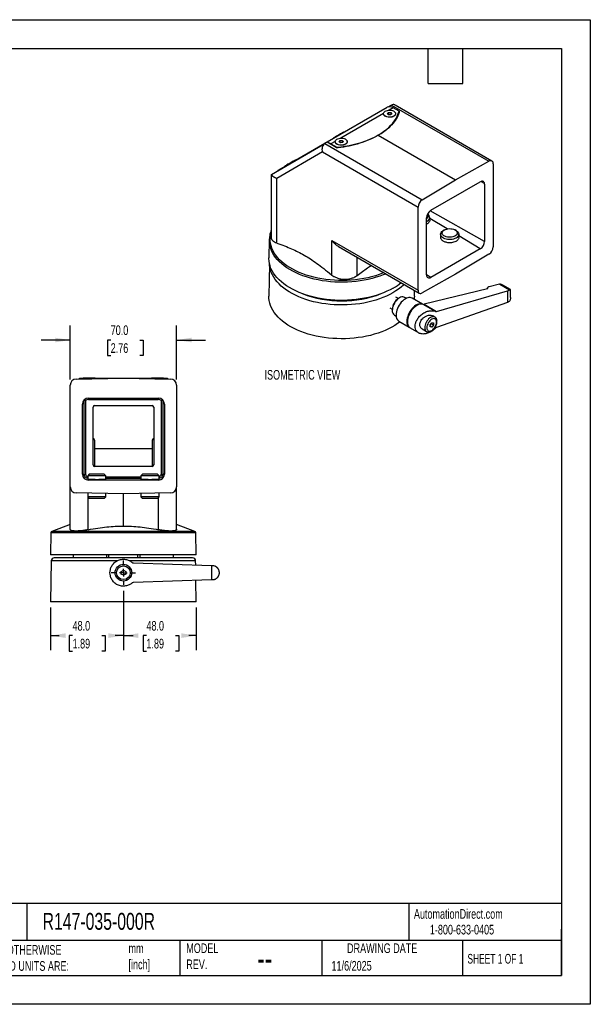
# Model space of a CAD drawing. Header units: millimetres. Extents: x 0 to 838, y 0 to 648.
# Tile 2 of 2: x 463 to 838, y 0 to 648. Entities that reach past the tile are written whole.
import ezdxf

# ---------------------------------------------------------------- set-up
doc = ezdxf.new("R2010")
doc.units = ezdxf.units.MM
doc.header["$LTSCALE"] = 3
doc.linetypes.add('CENTERX2', pattern=[20.32, 12.7, -2.54, 2.54, -2.54])
doc.layers.add('CENTER', color=40, linetype='CENTERX2')
doc.layers.add('DIMENSIONS', color=140, linetype='Continuous', lineweight=25)
doc.layers.add('TEXT', color=140, linetype='Continuous', lineweight=25)
doc.styles.add('SLDTEXTSTYLE0', font='TXT', dxfattribs={"width": 0.7})
doc.styles.add('SLDTEXTSTYLE1', font='TXT', dxfattribs={"width": 0.65})
doc.dimstyles.new('SLDDIMSTYLE1', dxfattribs={"dimtxt": 6.474023, "dimasz": 9.906, "dimexe": 0, "dimexo": 0.0625, "dimgap": 1.618506, "dimtad": 0, "dimtih": 1, "dimtoh": 1, "dimdec": 1, "dimrnd": 1e-09, "dimzin": 4, "dimdsep": 46, "dimtxsty": 'SLDTEXTSTYLE0', "dimsah": 1, "dimcen": 0.09, "dimadec": 0, "dimazin": 1, "dimtfac": 1, "dimtdec": 1, "dimtofl": 0, "dimtmove": 0, "dimatfit": 3, "dimfxl": 0, "dimfrac": 2, "dimtolj": 1, "dimtzin": 12, "dimarcsym": 0})
doc.dimstyles.new('SLDDIMSTYLE2', dxfattribs={"dimtxt": 6.474023, "dimasz": 9.906, "dimexe": 0, "dimexo": 0.0625, "dimgap": 1.618506, "dimtad": 0, "dimtih": 1, "dimtoh": 1, "dimdec": 1, "dimrnd": 1e-09, "dimzin": 4, "dimdsep": 46, "dimtxsty": 'SLDTEXTSTYLE0', "dimsah": 1, "dimcen": 0.09, "dimadec": 0, "dimazin": 1, "dimtfac": 1, "dimtdec": 1, "dimtmove": 0, "dimatfit": 0, "dimfxl": 0, "dimfrac": 2, "dimtolj": 1, "dimtzin": 12, "dimarcsym": 0})

# ---------------------------------------------------------------- blocks, each defined once
blk = doc.blocks.new('_D_3')
at = {"layer": 'DIMENSIONS'}
for p, q in [((495.82, 411.1), (495.82, 446.51)), ((565.82, 411.1), (565.82, 446.51)), ((495.82, 436.98), (476.77, 436.98)), ((522.46, 436.98), (520.29, 436.98)), ((520.29, 436.98), (520.29, 426.7)), ((541.7, 436.98), (543.87, 436.98)), ((543.87, 436.98), (543.87, 426.7)), ((565.82, 436.98), (584.87, 436.98)), ((520.29, 426.7), (522.46, 426.7)), ((543.87, 426.7), (541.7, 426.7))]:
    blk.add_line(p, q, dxfattribs=at)
for points in [[(495.82, 436.98), (485.91, 438.51), (485.91, 435.46)], [(565.82, 436.98), (575.73, 435.46), (575.73, 438.51)]]:
    blk.add_solid(points, dxfattribs=at)
at = {"layer": 'DIMENSIONS', "char_height": 6.35, "attachment_point": 1, "style": 'SLDTEXTSTYLE0'}
for s, insert in [('70.0', (522.46, 446.62)), ('2.76', (522.46, 434.88))]:
    blk.add_mtext(s, dxfattribs=dict(at, insert=insert))
blk = doc.blocks.new('_D_4')
at = {"layer": 'DIMENSIONS'}
for p, q in [((530.82, 272.08), (530.82, 233.01)), ((578.82, 261.02), (578.82, 233.01)), ((530.82, 242.54), (537.21, 242.54)), ((545.98, 242.54), (543.81, 242.54)), ((543.81, 242.54), (543.81, 232.25)), ((565.22, 242.54), (567.4, 242.54)), ((567.4, 242.54), (567.4, 232.25)), ((578.82, 242.54), (574, 242.54)), ((543.81, 232.25), (545.98, 232.25)), ((567.4, 232.25), (565.22, 232.25))]:
    blk.add_line(p, q, dxfattribs=at)
for points in [[(530.82, 242.54), (540.73, 241.02), (540.73, 244.06)], [(578.82, 242.54), (568.91, 244.06), (568.91, 241.02)]]:
    blk.add_solid(points, dxfattribs=at)
at = {"layer": 'DIMENSIONS', "char_height": 6.35, "attachment_point": 1, "style": 'SLDTEXTSTYLE0'}
for s, insert in [('48.0', (545.98, 252.17)), ('1.89', (545.98, 240.44))]:
    blk.add_mtext(s, dxfattribs=dict(at, insert=insert))
blk = doc.blocks.new('_D_5')
at = {"layer": 'DIMENSIONS'}
for p, q in [((530.82, 272.08), (530.82, 233.01)), ((482.82, 261.02), (482.82, 233.01)), ((482.82, 242.54), (488.58, 242.54)), ((497.36, 242.54), (495.18, 242.54)), ((495.18, 242.54), (495.18, 232.25)), ((516.59, 242.54), (518.77, 242.54)), ((518.77, 242.54), (518.77, 232.25)), ((530.82, 242.54), (525.37, 242.54)), ((495.18, 232.25), (497.36, 232.25)), ((518.77, 232.25), (516.59, 232.25))]:
    blk.add_line(p, q, dxfattribs=at)
for points in [[(482.82, 242.54), (492.73, 241.02), (492.73, 244.06)], [(530.82, 242.54), (520.91, 244.06), (520.91, 241.02)]]:
    blk.add_solid(points, dxfattribs=at)
at = {"layer": 'DIMENSIONS', "char_height": 6.35, "attachment_point": 1, "style": 'SLDTEXTSTYLE0'}
for s, insert in [('48.0', (497.36, 252.17)), ('1.89', (497.36, 240.44))]:
    blk.add_mtext(s, dxfattribs=dict(at, insert=insert))
blk = doc.blocks.new('SW_CENTERMARKSYMBOL_0')
at = {"layer": 'CENTER', "color": 0}
for p, q in [((0, 5.08), (0, 8.04)), ((-5.08, 0), (-8.04, 0)), ((0, 0), (-2.54, 0)), ((0, 0), (0, 2.54)), ((0, 0), (0, -2.54)), ((0, 0), (2.54, 0)), ((5.08, 0), (8.04, 0)), ((0, -5.08), (0, -8.04))]:
    blk.add_line(p, q, dxfattribs=at)

msp = doc.modelspace()

# ---------------------------------------------------------------- linework, layer by layer
at = {"color": 7, "linetype": 'Continuous'}
for p, q in [((0.01, 647.71), (838.21, 647.71)), ((838.21, 647.71), (838.21, 0.01)), ((838.21, 0.01), (0.01, 0.01))]:
    msp.add_line(p, q, dxfattribs=at)
for p, q in [((663.42, 566.43), (704.44, 590.11)), ((663.42, 566.44), (704.43, 590.11)), ((704.44, 590.11), (704.43, 590.11)), ((705.34, 590.44), (705.91, 590.76)), ((708.44, 589.71), (705.76, 588.17)), ((707.29, 591.56), (705.91, 590.76)), ((705.91, 590.76), (706.46, 590.44)), ((707.34, 591.59), (771.5, 554.55)), ((712.26, 587.51), (708.44, 589.71)), ((773.45, 554.72), (709.64, 591.56)), ((702.06, 586.03), (673.94, 569.8)), ((702.05, 585.87), (702.05, 585.78)), ((704.61, 585.94), (705.44, 586.62)), ((705.22, 585.18), (704.61, 585.94)), ((706.66, 585.11), (705.22, 585.18)), ((705.44, 586.62), (706.88, 586.55)), ((705.44, 586.62), (705.44, 585.17)), ((707.49, 585.79), (706.66, 585.11)), ((706.88, 586.55), (707.49, 585.79)), ((706.88, 586.55), (706.88, 585.29)), ((710.05, 585.78), (710.05, 585.87)), ((712.26, 587.51), (712.26, 587.1)), ((675.94, 573.66), (675.88, 573.77)), ((698.56, 571.74), (749.53, 542.31)), ((628.23, 545.92), (663.45, 566.25)), ((633.06, 548.9), (663.42, 566.44)), ((663.4, 566.23), (727.56, 529.19)), ((663.42, 566.44), (663.42, 566.43)), ((664.89, 567.09), (663.45, 566.25)), ((670.87, 563.64), (664.89, 567.09)), ((670.24, 567.66), (667.42, 566.04)), ((667.42, 566.04), (671.24, 563.83)), ((668.95, 569.77), (669.01, 569.66)), ((670.23, 567.5), (670.23, 567.42)), ((671.24, 563.42), (671.24, 563.83)), ((672.8, 567.38), (673.34, 568.15)), ((673.69, 566.72), (672.8, 567.38)), ((673.34, 568.15), (674.77, 568.27)), ((673.34, 568.15), (673.34, 566.98)), ((675.12, 566.84), (673.69, 566.72)), ((674.77, 568.27), (675.66, 567.61)), ((674.77, 568.27), (674.77, 566.81)), ((675.66, 567.61), (675.12, 566.84)), ((678.23, 567.42), (678.23, 567.5)), ((661.8, 560.68), (631.73, 543.32)), ((661.8, 560.68), (724.78, 524.32)), ((637.13, 551.4), (637.2, 551.29)), ((644.12, 555.29), (644.06, 555.4)), ((749.53, 542.31), (771.5, 554.55)), ((774.28, 552.89), (774.28, 498.25)), ((628.21, 545.86), (628.21, 504.58)), ((632.42, 548.53), (632.51, 548.38)), ((633.14, 548.75), (633.06, 548.9)), ((631.73, 500.65), (631.73, 543.32)), ((727.56, 529.19), (749.53, 542.31)), ((733.27, 522.31), (765.79, 541.09)), ((768.62, 539.46), (768.62, 501.89)), ((724.78, 469.68), (724.78, 524.32)), ((768.62, 501.89), (732.7, 521.92)), ((730.44, 479.85), (730.44, 517.41)), ((730.79, 515.1), (730.44, 514.91)), ((732.55, 515.81), (732.55, 517.55)), ((743.91, 510.07), (732.55, 516.86)), ((739.64, 506.53), (739.64, 504.53)), ((742.16, 509.42), (741.4, 508.98)), ((749.88, 508.98), (749.13, 509.42)), ((751.64, 504.41), (751.64, 506.53)), ((765.79, 497), (751.64, 505.45)), ((626.83, 502.9), (626.58, 491.13)), ((667.93, 502.5), (724.78, 469.68)), ((667.93, 479.75), (667.93, 502.5)), ((672.4, 498.56), (725.61, 467.85)), ((765.79, 497), (733.27, 478.22)), ((771.5, 493.38), (749.53, 480.26)), ((627.03, 486.98), (626.58, 465.89)), ((684.75, 479.41), (684.75, 491.44)), ((749.53, 480.26), (727.56, 468.02)), ((733.27, 478.22), (730.44, 479.91)), ((778.44, 473.71), (771.51, 472.05)), ((778.65, 473.76), (785.07, 470.05)), ((785.65, 470.16), (780.57, 473.08)), ((722.57, 465.89), (722.49, 469.65)), ((770.58, 470.6), (728.83, 460.59)), ((737.03, 455.86), (783.61, 469.3)), ((770.4, 471.09), (770.4, 470.55)), ((783.61, 469.3), (783.61, 461.65)), ((785.65, 470.15), (785.66, 470.12)), ((785.67, 464.87), (785.67, 470.12)), ((711.82, 464.27), (710.19, 465.21)), ((712.59, 464.71), (711.88, 464.31)), ((717.07, 464.41), (715.97, 465.05)), ((727.75, 460.56), (720.86, 464.54)), ((727.97, 460.48), (727.48, 460.65)), ((727.97, 460.48), (735.96, 455.87)), ((728.83, 460.59), (737.03, 455.86)), ((783.61, 461.65), (737.03, 445.28)), ((706.26, 458.24), (707.82, 457.34)), ((707.82, 457.26), (707.82, 456.45)), ((709.22, 453.36), (710.32, 452.72)), ((712.11, 449.38), (719, 445.4)), ((732.75, 447.05), (733.81, 448.37)), ((732.75, 446.8), (733.45, 447.68)), ((732.75, 445.64), (732.75, 447.05)), ((733.45, 447.68), (733.45, 447.93)), ((734.87, 446.86), (733.45, 447.68)), ((733.81, 448.37), (734.87, 448.28)), ((735.85, 452.13), (734.46, 452.93)), ((734.87, 448.28), (734.87, 446.86)), ((718.78, 445.59), (719.17, 445.25)), ((719.64, 444.91), (725.24, 441.68)), ((727.4, 444.3), (730.35, 442.6)), ((733.81, 445.54), (732.75, 446.15)), ((733.81, 445.54), (732.75, 445.64)), ((734.87, 446.86), (733.81, 445.54)), ((499.75, 411.29), (530.82, 411.83)), ((501.82, 411.32), (501.82, 411.83)), ((501.82, 411.83), (559.82, 411.83)), ((504.32, 411.93), (504.32, 411.83)), ((512.32, 411.93), (504.32, 411.93)), ((512.32, 411.83), (512.32, 411.93)), ((530.82, 411.83), (561.89, 411.29)), ((549.32, 411.93), (549.32, 411.83)), ((557.32, 411.93), (549.32, 411.93)), ((557.32, 411.83), (557.32, 411.93)), ((559.82, 411.83), (559.82, 411.32)), ((495.82, 340.37), (495.82, 407.29)), ((565.82, 407.29), (565.82, 340.37)), ((504.9, 348.83), (504.9, 397.56)), ((505.9, 397.13), (505.9, 348.65)), ((507.82, 398.83), (553.82, 398.83)), ((507.82, 398.83), (507.82, 397.83)), ((507.82, 397.83), (553.82, 397.83)), ((553.82, 397.83), (553.82, 398.83)), ((555.74, 397.13), (555.74, 348.65)), ((556.74, 397.56), (556.74, 348.83)), ((503.82, 348.83), (503.82, 394.83)), ((510.82, 354.83), (510.82, 392.83)), ((511.82, 393.83), (549.82, 393.83)), ((550.82, 392.83), (550.82, 354.83)), ((557.82, 394.83), (557.82, 348.83)), ((511.82, 371.2), (511.82, 353.83)), ((549.82, 371.2), (549.82, 353.83)), ((511.82, 365.55), (549.82, 365.55)), ((549.82, 353.83), (511.82, 353.83)), ((503.82, 348.83), (504.9, 348.83)), ((508.39, 348.83), (507.32, 347.75)), ((507.32, 347.75), (507.32, 345.26)), ((513.32, 347.75), (507.32, 347.75)), ((507.82, 344.83), (507.82, 345.19)), ((553.82, 344.83), (507.82, 344.83)), ((513.32, 348.83), (508.39, 348.83)), ((518.25, 348.83), (513.32, 348.83)), ((519.32, 347.75), (513.32, 347.75)), ((519.32, 347.75), (518.25, 348.83)), ((519.32, 345.23), (519.32, 347.75)), ((519.32, 346.91), (542.32, 346.91)), ((542.32, 345.91), (519.32, 345.91)), ((543.39, 348.83), (542.32, 347.75)), ((542.32, 347.75), (542.32, 345.23)), ((548.32, 347.75), (542.32, 347.75)), ((548.32, 348.83), (543.39, 348.83)), ((553.25, 348.83), (548.32, 348.83)), ((554.32, 347.75), (548.32, 347.75)), ((554.32, 347.75), (553.25, 348.83)), ((553.82, 344.83), (553.82, 345.19)), ((554.32, 345.26), (554.32, 347.75)), ((557.82, 348.83), (556.74, 348.83)), ((495.82, 312.51), (495.82, 340.37)), ((565.82, 312.51), (565.82, 340.37)), ((530.82, 335.83), (499.75, 336.37)), ((507.32, 336.24), (507.32, 333.9)), ((507.32, 333.9), (508.39, 332.83)), ((513.32, 333.9), (507.32, 333.9)), ((507.61, 312.19), (507.61, 333.61)), ((513.32, 332.83), (508.39, 332.83)), ((519.32, 333.9), (513.32, 333.9)), ((518.25, 332.83), (513.32, 332.83)), ((518.25, 332.83), (519.32, 333.9)), ((519.32, 333.9), (519.32, 336.03)), ((561.89, 336.37), (530.82, 335.83)), ((530.82, 314.57), (530.82, 335.83)), ((542.32, 336.03), (542.32, 333.9)), ((542.32, 333.9), (543.39, 332.83)), ((548.32, 333.9), (542.32, 333.9)), ((548.32, 332.83), (543.39, 332.83)), ((554.32, 333.9), (548.32, 333.9)), ((553.25, 332.83), (548.32, 332.83)), ((553.25, 332.83), (554.32, 333.9)), ((554.03, 312.19), (554.03, 333.61)), ((554.32, 333.9), (554.32, 336.24)), ((495.81, 315.72), (483.71, 311.07)), ((530.82, 311.07), (483.71, 311.07)), ((577.93, 311.07), (530.82, 311.07)), ((577.93, 311.07), (565.82, 315.72)), ((483.07, 310.15), (482.82, 295.73)), ((530.82, 310.15), (483.07, 310.15)), ((578.57, 310.15), (530.82, 310.15)), ((578.82, 295.73), (578.57, 310.15)), ((530.82, 295.73), (482.82, 295.73)), ((483.29, 291.66), (482.82, 264.83)), ((526.59, 291.66), (483.29, 291.66)), ((576.35, 293.63), (485.29, 293.63)), ((497.82, 295.73), (497.82, 293.63)), ((519.72, 295.73), (519.69, 293.63)), ((521.26, 293.63), (521.27, 295.73)), ((578.82, 295.73), (530.82, 295.73)), ((578.35, 291.66), (535.1, 291.66)), ((540.38, 293.63), (540.37, 295.73)), ((541.95, 293.63), (541.92, 295.73)), ((563.82, 293.63), (563.82, 295.73)), ((578.4, 288.98), (578.35, 291.66)), ((529.32, 284.79), (530.82, 285.66)), ((530.82, 285.66), (532.32, 284.79)), ((537.53, 290.4), (588.72, 288.62)), ((588.72, 288.62), (588.72, 279.24)), ((529.32, 283.06), (529.32, 284.79)), ((530.82, 282.2), (529.32, 283.06)), ((532.32, 283.06), (530.82, 282.2)), ((532.32, 284.79), (532.32, 283.06)), ((588.72, 279.24), (537.53, 277.45)), ((578.82, 264.83), (578.57, 278.89)), ((593.82, 284.1), (593.82, 283.76)), ((578.82, 264.83), (482.82, 264.83))]:
    msp.add_line(p, q)
at = {"flags": 128}
for points in [[(671.24, 563.83), (674.03, 564.12), (676.78, 564.49), (679.48, 564.96), (682.14, 565.51), (684.73, 566.16), (687.26, 566.89), (689.71, 567.7), (692.07, 568.6), (694.34, 569.57), (696.5, 570.62), (698.56, 571.74), (700.49, 572.93), (702.31, 574.18), (704, 575.49), (705.55, 576.85), (706.96, 578.26), (708.23, 579.72), (709.34, 581.22), (710.31, 582.75), (711.12, 584.32), (711.77, 585.9), (712.26, 587.51)], [(710.05, 585.78), (709.99, 585.4), (709.77, 584.94), (709.4, 584.52), (708.88, 584.15), (708.24, 583.85), (707.51, 583.63), (706.72, 583.51), (705.9, 583.48), (705.09, 583.54), (704.32, 583.7), (703.62, 583.95), (703.02, 584.28), (702.55, 584.67), (702.23, 585.1), (702.07, 585.57), (702.05, 585.78)], [(703.22, 587.5), (703.87, 587.8), (704.62, 588.02), (705.42, 588.15), (706.26, 588.17), (707.09, 588.1), (707.87, 587.92), (708.57, 587.66), (709.16, 587.32), (709.61, 586.91), (709.91, 586.46), (710.04, 585.99), (710, 585.5), (709.78, 585.04), (709.41, 584.61), (708.88, 584.23), (708.23, 583.93), (707.48, 583.71), (706.68, 583.59), (705.84, 583.56), (705.02, 583.64), (704.23, 583.81), (703.53, 584.07), (702.94, 584.41), (702.49, 584.82), (702.19, 585.27), (702.06, 585.75), (702.1, 586.23), (702.32, 586.69), (702.7, 587.12), (703.22, 587.5)], [(675.88, 573.77), (675.86, 573.76), (675.7, 573.67), (675.39, 573.49), (674.96, 573.24), (674.42, 572.93), (673.78, 572.56), (673.09, 572.16), (672.37, 571.75), (671.65, 571.33), (670.97, 570.93), (670.34, 570.58), (669.81, 570.27), (669.39, 570.03), (669.11, 569.86), (668.97, 569.78), (668.95, 569.77)], [(678.23, 567.42), (678.17, 567.03), (677.95, 566.57), (677.58, 566.15), (677.06, 565.78), (676.42, 565.48), (675.69, 565.27), (674.9, 565.14), (674.08, 565.11), (673.27, 565.17), (672.5, 565.33), (671.8, 565.58), (671.2, 565.91), (670.73, 566.3), (670.41, 566.73), (670.25, 567.2), (670.23, 567.42)], [(671.4, 569.13), (672.05, 569.43), (672.8, 569.65), (673.6, 569.78), (674.44, 569.8), (675.27, 569.73), (676.05, 569.55), (676.75, 569.29), (677.34, 568.95), (677.79, 568.55), (678.09, 568.09), (678.23, 567.62), (678.18, 567.14), (677.96, 566.67), (677.59, 566.24), (677.06, 565.86), (676.41, 565.56), (675.66, 565.34), (674.86, 565.22), (674.02, 565.19), (673.2, 565.27), (672.41, 565.44), (671.71, 565.7), (671.12, 566.04), (670.67, 566.45), (670.37, 566.9), (670.24, 567.38), (670.28, 567.86), (670.5, 568.32), (670.88, 568.75), (671.4, 569.13)], [(644.06, 555.4), (644.04, 555.39), (643.88, 555.3), (643.57, 555.12), (643.14, 554.87), (642.6, 554.56), (641.96, 554.19), (641.27, 553.79), (640.55, 553.38), (639.83, 552.96), (639.15, 552.57), (638.52, 552.21), (637.99, 551.9), (637.57, 551.66), (637.29, 551.49), (637.15, 551.41), (637.13, 551.4)], [(632.42, 548.53), (632.43, 548.54), (632.53, 548.6), (632.74, 548.72), (633.06, 548.9)], [(702.28, 481.32), (701.47, 480.98), (699.13, 480.1), (696.71, 479.3), (694.2, 478.59), (691.63, 477.96), (689, 477.42), (686.32, 476.98), (683.6, 476.62), (680.84, 476.36), (678.06, 476.19), (675.28, 476.12), (672.48, 476.14), (669.7, 476.26), (666.93, 476.48), (664.19, 476.79), (661.49, 477.19), (658.83, 477.68), (656.23, 478.26), (653.69, 478.94), (651.23, 479.69), (648.84, 480.53), (646.55, 481.45), (644.36, 482.45), (642.27, 483.52), (640.3, 484.66), (638.44, 485.87), (636.71, 487.13), (635.12, 488.46), (633.67, 489.83), (632.35, 491.25), (631.19, 492.72), (630.18, 494.22), (629.33, 495.76), (628.63, 497.32), (628.09, 498.9), (627.72, 500.5), (627.52, 502.1), (627.48, 503.71), (627.6, 505.32), (627.89, 506.93), (628.21, 508.12)], [(749.88, 504.08), (749.11, 503.7), (748.23, 503.4), (747.28, 503.2), (746.28, 503.08), (745.26, 503.07), (744.25, 503.16), (743.29, 503.34), (742.39, 503.62), (741.58, 503.98), (740.89, 504.41), (740.34, 504.9), (739.94, 505.44), (739.71, 506.02), (739.64, 506.6), (739.75, 507.19), (740.03, 507.75), (740.47, 508.28), (741.05, 508.76), (741.4, 508.98)], [(749.12, 505.39), (748.43, 505.06), (747.63, 504.8), (746.77, 504.64), (745.87, 504.56), (744.96, 504.59), (744.08, 504.71), (743.24, 504.92), (742.49, 505.22), (741.85, 505.59), (741.34, 506.02), (740.97, 506.5), (740.76, 507.01), (740.72, 507.54), (740.85, 508.06), (741.13, 508.55), (741.58, 509.01), (742.16, 509.42), (742.86, 509.75), (743.65, 510.01), (744.51, 510.17), (745.41, 510.25), (746.32, 510.22), (747.21, 510.1), (748.04, 509.89), (748.79, 509.59), (749.43, 509.22), (749.95, 508.79), (750.31, 508.31), (750.52, 507.8), (750.56, 507.27), (750.44, 506.75), (750.15, 506.26), (749.71, 505.8), (749.12, 505.39)], [(749.88, 508.98), (750.06, 508.87), (750.68, 508.41), (751.16, 507.89), (751.48, 507.33), (751.63, 506.75), (751.61, 506.16), (751.41, 505.58), (751.06, 505.03), (750.54, 504.53), (749.88, 504.08)], [(703.48, 480.62), (701.9, 479.96), (699.56, 479.07), (697.12, 478.27), (694.62, 477.54), (692.04, 476.91), (689.4, 476.36), (686.71, 475.9), (683.98, 475.54), (681.21, 475.27), (678.43, 475.09), (675.63, 475.01), (672.83, 475.02), (670.03, 475.12), (667.25, 475.33), (664.49, 475.62), (661.77, 476.01), (659.09, 476.49), (656.47, 477.06), (653.91, 477.72), (651.41, 478.46), (649, 479.29), (646.68, 480.19), (644.46, 481.18), (642.33, 482.23), (640.32, 483.36), (638.43, 484.55), (636.66, 485.81), (635.02, 487.12), (633.52, 488.49), (632.16, 489.91), (630.95, 491.36), (629.88, 492.86), (628.97, 494.39), (628.22, 495.95), (627.63, 497.53), (627.2, 499.13), (627.08, 499.72)], [(708.52, 471.19), (706.47, 470.07), (704.31, 469.03), (702.04, 468.06), (699.69, 467.17), (697.24, 466.36), (694.72, 465.63), (692.13, 464.99), (689.48, 464.44), (686.77, 463.98), (684.03, 463.62), (681.25, 463.34), (678.45, 463.16), (675.63, 463.08), (672.82, 463.09), (670, 463.2), (667.21, 463.4), (664.44, 463.7), (661.7, 464.09), (659.01, 464.57), (656.37, 465.14), (653.8, 465.81), (651.29, 466.55), (648.87, 467.38), (646.53, 468.29), (644.3, 469.28), (642.16, 470.35), (640.14, 471.48), (638.24, 472.68), (636.46, 473.94), (634.81, 475.26), (633.3, 476.64), (631.94, 478.06), (630.72, 479.53), (629.65, 481.03), (628.73, 482.57), (627.98, 484.14), (627.38, 485.73), (626.95, 487.34), (626.68, 488.95), (626.58, 490.58), (626.58, 491.13)], [(715.61, 473.62), (715.14, 473.16), (713.6, 471.8), (711.93, 470.49), (710.12, 469.25), (708.19, 468.06), (706.14, 466.95), (703.98, 465.9), (701.71, 464.94), (699.35, 464.05), (696.91, 463.24), (694.38, 462.52), (691.79, 461.89), (689.13, 461.34), (686.43, 460.89), (683.68, 460.53), (680.9, 460.27), (678.1, 460.1), (675.28, 460.03), (672.46, 460.05), (669.66, 460.17), (666.86, 460.39), (664.1, 460.7), (661.37, 461.11), (658.69, 461.6), (656.06, 462.19), (653.5, 462.87), (651.01, 463.63), (648.61, 464.48), (646.3, 465.41), (644.08, 466.42), (641.98, 467.5), (639.99, 468.65), (638.12, 469.86), (636.37, 471.14), (634.77, 472.47), (633.3, 473.86), (631.97, 475.3), (630.8, 476.78), (629.78, 478.29), (628.92, 479.84), (628.21, 481.42), (627.68, 483.01), (627.3, 484.62), (627.09, 486.25), (627.06, 486.88)], [(712.94, 448.9), (711.37, 447.76), (709.5, 446.54), (707.51, 445.39), (705.4, 444.31), (703.19, 443.3), (700.88, 442.37), (698.48, 441.52), (695.99, 440.75), (693.43, 440.07), (690.81, 439.48), (688.13, 438.97), (685.41, 438.56), (682.64, 438.24), (679.85, 438.01), (677.04, 437.88), (674.22, 437.84), (671.41, 437.9), (668.6, 438.06), (665.82, 438.31), (663.06, 438.65), (660.35, 439.09), (657.68, 439.62), (655.08, 440.23), (652.53, 440.94), (650.07, 441.73), (647.69, 442.6), (645.4, 443.55), (643.22, 444.57), (641.14, 445.67), (639.17, 446.84), (637.33, 448.07), (635.62, 449.36), (634.04, 450.71), (632.6, 452.11), (631.31, 453.56), (630.16, 455.04), (629.17, 456.57), (628.34, 458.12), (627.66, 459.7), (627.15, 461.3), (626.8, 462.91), (626.61, 464.54), (626.58, 465.89)], [(715.97, 465.05), (715.4, 465.28), (714.76, 465.36), (714.07, 465.3), (713.34, 465.08), (712.59, 464.71), (711.85, 464.22), (711.12, 463.59), (710.43, 462.86), (709.79, 462.04), (709.22, 461.15), (708.73, 460.21), (708.34, 459.25), (708.05, 458.29), (707.88, 457.34), (707.82, 456.45)], [(720.86, 464.54), (720.29, 464.79), (719.58, 464.93), (718.8, 464.92), (717.98, 464.75), (717.13, 464.44), (716.27, 463.97), (715.41, 463.37), (714.57, 462.65), (713.77, 461.81), (713.02, 460.88), (712.34, 459.88), (711.74, 458.81), (711.23, 457.71), (710.83, 456.6), (710.53, 455.49), (710.35, 454.42), (710.29, 453.39)], [(727.48, 460.65), (727.43, 460.66), (726.72, 460.81), (725.94, 460.8), (725.12, 460.63), (724.27, 460.31), (723.41, 459.85), (722.55, 459.25), (721.71, 458.53), (720.91, 457.69), (720.16, 456.76), (719.48, 455.75), (718.88, 454.69), (718.38, 453.59), (717.97, 452.48), (717.68, 451.37), (717.5, 450.29), (717.44, 449.26)], [(727.97, 460.48), (727.25, 460.64), (726.47, 460.64), (725.64, 460.48), (724.77, 460.17), (723.9, 459.7), (723.02, 459.1), (722.17, 458.37), (721.36, 457.53), (720.59, 456.58), (719.9, 455.56), (719.29, 454.48), (718.77, 453.37), (718.36, 452.23), (718.05, 451.11), (717.87, 450.01), (717.81, 448.97), (717.87, 447.99), (718.05, 447.11), (718.36, 446.33), (718.77, 445.67), (719.29, 445.16), (719.64, 444.91)], [(735.86, 452.12), (735.6, 452.25), (735.04, 452.38), (734.43, 452.35), (733.77, 452.18), (733.1, 451.86), (732.42, 451.4), (731.77, 450.82), (731.15, 450.13), (730.6, 449.36), (730.12, 448.53), (729.73, 447.67), (729.44, 446.79), (729.27, 445.93), (729.21, 445.12)], [(730.62, 445.12), (730.68, 444.44), (730.87, 443.85), (731.16, 443.39), (731.56, 443.06), (732.04, 442.88), (732.59, 442.86), (733.19, 442.99), (733.81, 443.28), (734.43, 443.71), (735.02, 444.27), (735.57, 444.92), (736.06, 445.66), (736.45, 446.44), (736.75, 447.25), (736.93, 448.04), (736.99, 448.79), (736.93, 449.48), (736.75, 450.06), (736.45, 450.53), (736.06, 450.85), (735.57, 451.03), (735.02, 451.05), (734.43, 450.92), (733.81, 450.63), (733.19, 450.2), (732.59, 449.65), (732.04, 448.99), (731.56, 448.26), (731.16, 447.47), (730.87, 446.67), (730.68, 445.87), (730.62, 445.12)]]:
    msp.add_lwpolyline(points, dxfattribs=at)
for radius in [5.5, 4.5]:
    msp.add_circle((530.82, 283.93), radius)
for centre, radius, start, end in [((706.09, 586.44), 4.02, 54.38183, 114.31395), ((664.81, 564.01), 2.8, 99.89964, 119.74121), ((664.54, 561.25), 5.59, 58.88699, 80.64896), ((772.56, 553.18), 1.74, 350.5527, 127.70469), ((766.9, 539.73), 1.75, 350.78596, 129.20329), ((730.94, 524.03), 6.16, 123.22971, 177.34769), ((736.58, 517.13), 6.15, 122.60548, 177.39452), ((729.41, 518.41), 2.01, 300.74321, 38.40512), ((729.88, 517.53), 2.59, 290.5651, 62.76409), ((642.91, 502.56), 16.08, 167.21731, 190.19363), ((762.48, 502.17), 6.15, 302.60548, 357.39452), ((768.12, 498.54), 6.16, 303.22971, 357.34769), ((732.16, 479.57), 1.75, 170.78596, 309.20329), ((688.84, 505.56), 39.6, 299.79061, 308.87038), ((674.58, 535.81), 73.1, 249.15753, 290.84247), ((726.5, 469.39), 1.74, 170.5527, 307.70469), ((716.54, 456.92), 8.73, 122.25275, 177.75263), ((706.53, 465.55), 16.05, 353.04701, 1.21822), ((728.25, 461.46), 1.02, 254.51368, 299.51933), ((711.11, 456.08), 3.31, 173.54907, 235.13875), ((714.65, 452.94), 4.38, 174.19266, 234.49516), ((722.12, 448.9), 4.69, 175.51792, 224.77437), ((731.89, 444.82), 2.7, 173.53347, 234.52248), ((499.82, 407.29), 4, 91, 180), ((561.82, 407.29), 4, 0, 89), ((507.82, 394.83), 4, 90, 180), ((507.82, 394.83), 3, 90, 129.74965), ((553.82, 394.83), 4, 360, 90), ((553.82, 394.83), 3, 50.25035, 90), ((511.82, 392.83), 1, 90, 180), ((549.82, 392.83), 1, 360, 90), ((510.67, 371.05), 1.16, 7.47968, 82.52032), ((550.97, 371.05), 1.16, 97.47968, 172.52032), ((511.82, 354.83), 1, 180, 270), ((549.82, 354.83), 1, 270, 0), ((507.82, 348.83), 4, 180, 270), ((507.82, 348.84), 1.93, 185.53928, 254.96376), ((553.82, 348.83), 4, 270, 0), ((553.82, 348.84), 1.93, 285.03624, 354.46072), ((499.82, 340.37), 4, 180, 269), ((561.82, 340.37), 4, 271, 0), ((484.07, 310.14), 1, 111, 179), ((577.57, 310.14), 1, 1, 69), ((485.29, 291.63), 2, 90, 179), ((576.35, 291.63), 2, 1, 90)]:
    msp.add_arc(centre, radius, start, end)
for points in [[(707.34, 591.59), (707.33, 591.58), (707.31, 591.57), (707.29, 591.56)], [(663.45, 566.25), (663.44, 566.25), (663.42, 566.24), (663.4, 566.23)], [(778.65, 473.76), (778.58, 473.74), (778.51, 473.73), (778.44, 473.71)], [(728.83, 460.59), (728.8, 460.59), (728.78, 460.58), (728.75, 460.57)], [(504.9, 397.56), (504.9, 397.56), (504.9, 397.56), (504.9, 397.56)], [(556.74, 397.56), (556.74, 397.56), (556.74, 397.56), (556.74, 397.56)]]:
    msp.add_open_spline(points, degree=3)
for points, knots in [([(709.62, 591.53), (709.54, 591.59), (709.16, 591.87), (708.34, 591.98), (707.66, 591.72), (707.34, 591.59)], [0, 0, 0, 0, 0.119693, 0.580551, 1, 1, 1, 1]), ([(712.3, 586.56), (711.86, 585.18), (711.24, 583.8), (709.62, 581.11), (708.62, 579.79), (706.28, 577.27), (704.93, 576.06), (701.95, 573.78), (700.31, 572.72), (698.56, 571.74)], [0, 0, 0, 0, 0.25, 0.25, 0.5, 0.5, 0.75, 0.75, 1, 1, 1, 1]), ([(712.22, 586.99), (712.24, 586.97), (712.34, 586.83), (712.32, 586.68), (712.3, 586.56)], [0, 0, 0, 0, 0.1912671, 1, 1, 1, 1]), ([(698.56, 571.74), (696.8, 570.7), (694.9, 569.71), (690.84, 567.92), (688.68, 567.11), (684.18, 565.68), (681.84, 565.07), (677.06, 564.07), (674.63, 563.68), (672.19, 563.41)], [0, 0, 0, 0, 0.25, 0.25, 0.5, 0.5, 0.75, 0.75, 1, 1, 1, 1]), ([(663.4, 566.23), (663.08, 566.03), (662.75, 565.73), (662.18, 564.94), (661.94, 564.45), (661.63, 563.37), (661.56, 562.79), (661.57, 561.67), (661.66, 561.14), (661.8, 560.68)], [0, 0, 0, 0, 0.25, 0.25, 0.5, 0.5, 0.75, 0.75, 1, 1, 1, 1]), ([(672.19, 563.41), (671.96, 563.38), (671.71, 563.39), (671.24, 563.47), (671.03, 563.54), (670.87, 563.64)], [0, 0, 0, 0, 0.5, 0.5, 1, 1, 1, 1]), ([(631.73, 543.32), (631.55, 543.38), (631.25, 543.5), (630.83, 543.69), (630.46, 543.87), (630.03, 544.11), (629.62, 544.37), (629.24, 544.66), (628.86, 544.97), (628.54, 545.31), (628.31, 545.61), (628.21, 545.81), (628.22, 545.85), (628.23, 545.86)], [0, 0, 0, 0, 0.077908, 0.132443, 0.203579, 0.26744, 0.365582, 0.456601, 0.540551, 0.681427, 0.812572, 0.948763, 1, 1, 1, 1]), ([(768.62, 539.46), (768.62, 539.46), (768.62, 539.48), (768.6, 539.52), (768.55, 539.6), (768.36, 539.8), (767.94, 540.14), (767.34, 540.58), (766.77, 540.98), (766.43, 541.21), (766.33, 541.27)], [0, 0, 0, 0, 0.009508, 0.020647, 0.034489, 0.096681, 0.280781, 0.570042, 0.872621, 1, 1, 1, 1]), ([(732.55, 515.81), (732.52, 515.56), (732.46, 515.01), (731.95, 514.22), (731.27, 513.57), (730.65, 513.29), (730.44, 513.19)], [0, 0, 0, 0, 0.255196, 0.538396, 0.841324, 1, 1, 1, 1]), ([(628.21, 509.24), (628.06, 508.87), (627.71, 507.99), (627.4, 506.99), (627.28, 506.36), (627.26, 506.25)], [0, 0, 0, 0, 0.373897, 0.891121, 1, 1, 1, 1]), ([(631.73, 500.65), (631.22, 500.84), (630.19, 501.24), (629.09, 502.15), (628.49, 503.07), (628.28, 503.89), (628.18, 504.33), (628.22, 504.57), (628.22, 504.59)], [0, 0, 0, 0, 0.247043, 0.496018, 0.742975, 0.865947, 0.989185, 1, 1, 1, 1]), ([(631.73, 500.65), (633.6, 500.06), (635.31, 499.47), (638.54, 498.26), (640.06, 497.65), (642.98, 496.38), (644.38, 495.72), (647.13, 494.33), (648.48, 493.6), (651.18, 492.04), (652.52, 491.21), (655.27, 489.43), (656.67, 488.47), (659.59, 486.37), (661.11, 485.23), (664.35, 482.71), (666.06, 481.32), (667.93, 479.75)], [0, 0, 0, 0, 0.125, 0.125, 0.25, 0.25, 0.375, 0.375, 0.5, 0.5, 0.625, 0.625, 0.75, 0.75, 0.875, 0.875, 1, 1, 1, 1]), ([(667.93, 502.5), (668.18, 502.2), (668.65, 501.63), (669.4, 500.86), (670.11, 500.21), (670.77, 499.66), (671.38, 499.22), (671.91, 498.85), (672.26, 498.67), (672.41, 498.58)], [0, 0, 0, 0, 0.197329, 0.376489, 0.537485, 0.680326, 0.805021, 0.91159, 1, 1, 1, 1]), ([(751.64, 504.41), (751.61, 504.15), (751.55, 503.61), (751.05, 502.81), (750.19, 502.06), (748.97, 501.45), (747.51, 501.06), (745.98, 500.91), (744.53, 500.98), (743.26, 501.23), (742.22, 501.58), (741.38, 502), (740.67, 502.51), (740.09, 503.12), (739.7, 503.81), (739.68, 504.3), (739.67, 504.53)], [0, 0, 0, 0, 0.0696559, 0.1469553, 0.2296396, 0.3153058, 0.4009735, 0.4836614, 0.5609653, 0.6313824, 0.6943138, 0.7498555, 0.8053971, 0.8683285, 0.9387456, 1, 1, 1, 1]), ([(684.75, 479.41), (685.91, 480.3), (688.14, 482.02), (691.23, 484.25), (693.15, 485.54), (693.99, 486.1)], [0, 0, 0, 0, 0.379078, 0.729969, 1, 1, 1, 1]), ([(684.75, 479.41), (684.67, 479.35), (684.51, 479.22), (684.26, 479.04), (684, 478.87), (683.74, 478.71), (683.48, 478.55), (683.2, 478.39), (682.69, 478.12), (681.92, 477.77), (680.85, 477.39), (679.74, 477.09), (678.61, 476.89), (677.46, 476.78), (675.91, 476.75), (673.97, 476.94), (672.1, 477.43), (670.69, 478), (669.86, 478.42), (669.23, 478.8), (668.78, 479.1), (668.34, 479.41), (668.07, 479.64), (667.93, 479.75)], [0, 0, 0, 0, 0.018075, 0.036121, 0.054144, 0.072153, 0.090154, 0.108156, 0.126166, 0.189153, 0.252097, 0.314509, 0.376882, 0.438154, 0.499203, 0.623643, 0.74863, 0.811451, 0.87479, 0.906041, 0.937299, 0.968605, 1, 1, 1, 1]), ([(780.56, 473.07), (780.45, 473.14), (780.07, 473.37), (779.43, 473.63), (778.9, 473.72), (778.65, 473.76)], [0, 0, 0, 0, 0.19291, 0.618721, 1, 1, 1, 1]), ([(771.51, 472.05), (771.3, 472), (771.1, 471.92), (770.74, 471.71), (770.6, 471.58), (770.42, 471.3), (770.38, 471.15), (770.42, 470.86), (770.48, 470.72), (770.58, 470.6)], [0, 0, 0, 0, 0.25, 0.25, 0.5, 0.5, 0.75, 0.75, 1, 1, 1, 1]), ([(783.61, 469.3), (783.9, 469.39), (784.18, 469.49), (784.68, 469.75), (784.9, 469.89), (785.07, 470.05)], [0, 0, 0, 0, 0.5, 0.5, 1, 1, 1, 1]), ([(785.07, 470.05), (785.19, 470.08), (785.44, 470.16), (785.59, 470.18), (785.63, 470.16), (785.64, 470.15)], [0, 0, 0, 0, 0.382129, 0.808912, 1, 1, 1, 1]), ([(785.07, 462.51), (784.9, 462.34), (784.68, 462.17), (784.18, 461.88), (783.9, 461.75), (783.61, 461.65)], [0, 0, 0, 0, 0.5, 0.5, 1, 1, 1, 1]), ([(785.66, 464.87), (785.65, 464.58), (785.63, 463.99), (785.44, 463.19), (785.19, 462.73), (785.07, 462.51)], [0, 0, 0, 0, 0.345607, 0.690845, 1, 1, 1, 1]), ([(735.96, 444.58), (735.49, 444.09), (734.94, 443.6), (733.68, 442.68), (732.98, 442.25), (731.46, 441.54), (730.65, 441.27), (729.02, 440.95), (728.2, 440.9), (726.68, 441.07), (725.98, 441.29), (724.79, 441.92), (724.29, 442.34), (723.54, 443.3), (723.28, 443.84), (722.95, 444.94), (722.88, 445.5), (722.88, 446.58), (722.95, 447.19), (723.28, 448.5), (723.54, 449.2), (724.29, 450.64), (724.79, 451.38), (725.98, 452.78), (726.68, 453.44), (728.2, 454.58), (729.02, 455.06), (730.65, 455.79), (731.46, 456.03), (732.98, 456.29), (733.68, 456.32), (734.94, 456.2), (735.49, 456.06), (735.96, 455.87)], [0, 0, 0, 0, 0.0625, 0.0625, 0.125, 0.125, 0.1875, 0.1875, 0.25, 0.25, 0.3125, 0.3125, 0.375, 0.375, 0.4375, 0.4375, 0.5, 0.5, 0.5625, 0.5625, 0.625, 0.625, 0.6875, 0.6875, 0.75, 0.75, 0.8125, 0.8125, 0.875, 0.875, 0.9375, 0.9375, 1, 1, 1, 1]), ([(725.93, 447.02), (725.94, 447.29), (725.98, 447.9), (726.3, 448.93), (726.92, 450.11), (727.93, 451.33), (729.31, 452.43), (730.93, 453.19), (732.54, 453.45), (733.75, 453.32), (734.27, 452.99), (734.43, 452.88)], [0, 0, 0, 0, 0.075307, 0.164184, 0.268359, 0.388346, 0.522131, 0.664194, 0.806257, 0.940041, 1, 1, 1, 1]), ([(735.96, 455.87), (736.11, 455.81), (736.28, 455.78), (736.65, 455.77), (736.84, 455.8), (737.03, 455.86)], [0, 0, 0, 0, 0.5, 0.5, 1, 1, 1, 1]), ([(727.43, 444.35), (727.25, 444.44), (726.78, 444.68), (726.3, 445.35), (725.98, 446.17), (725.94, 446.75), (725.93, 447.02)], [0, 0, 0, 0, 0.182796, 0.500028, 0.770676, 1, 1, 1, 1]), ([(733.6, 442.82), (733.72, 442.9), (734.07, 443.11), (734.63, 443.56), (735.24, 444.17), (735.79, 444.88), (736.27, 445.64), (736.68, 446.45), (736.99, 447.28), (737.2, 448.12), (737.29, 448.95), (737.27, 449.75), (737.13, 450.47), (736.87, 451.09), (736.51, 451.6), (736.16, 451.95), (735.91, 452.08), (735.85, 452.11)], [0, 0, 0, 0, 0.04017, 0.114015, 0.187614, 0.260933, 0.334066, 0.407218, 0.480589, 0.554409, 0.628935, 0.704309, 0.780174, 0.846562, 0.910193, 0.978627, 1, 1, 1, 1]), ([(730.33, 442.64), (730.43, 442.57), (730.71, 442.4), (731.24, 442.27), (731.86, 442.24), (732.5, 442.35), (733.09, 442.55), (733.45, 442.75), (733.6, 442.82)], [0, 0, 0, 0, 0.113213, 0.296089, 0.479315, 0.668237, 0.865586, 1, 1, 1, 1]), ([(737.03, 445.28), (736.84, 445.21), (736.65, 445.12), (736.28, 444.88), (736.11, 444.74), (735.96, 444.58)], [0, 0, 0, 0, 0.5, 0.5, 1, 1, 1, 1]), ([(505.9, 397.13), (505.66, 397.25), (505.42, 397.35), (505.13, 397.47), (505.06, 397.5), (504.94, 397.55), (504.91, 397.56), (504.9, 397.56)], [0, 0, 0, 0, 0.5, 0.5, 0.75, 0.75, 1, 1, 1, 1]), ([(556.74, 397.56), (556.73, 397.56), (556.7, 397.55), (556.58, 397.5), (556.5, 397.47), (556.22, 397.35), (555.98, 397.25), (555.74, 397.13)], [0, 0, 0, 0, 0.25, 0.25, 0.5, 0.5, 1, 1, 1, 1]), ([(504.91, 348.61), (504.91, 348.64), (504.91, 348.69), (504.9, 348.74), (504.9, 348.77), (504.9, 348.8), (504.9, 348.82), (504.9, 348.83)], [0, 0, 0, 0, 0.492456, 0.621891, 0.73823, 0.87876, 1, 1, 1, 1]), ([(504.91, 348.61), (504.95, 348.61), (505.07, 348.61), (505.43, 348.63), (505.66, 348.64), (505.9, 348.65)], [0, 0, 0, 0, 0.5, 0.5, 1, 1, 1, 1]), ([(507.32, 346.02), (507.09, 346.05), (506.45, 346.14), (505.67, 346.78), (505.08, 347.66), (504.97, 348.29), (504.91, 348.61)], [0, 0, 0, 0, 0.183266, 0.500171, 0.749766, 1, 1, 1, 1]), ([(507.82, 345.19), (507.68, 345.2), (507.41, 345.22), (507.28, 345.26), (507.32, 345.26), (507.32, 345.26)], [0, 0, 0, 0, 0.5016109, 0.9994501, 1, 1, 1, 1]), ([(519.32, 345.23), (519.32, 345.22), (519.26, 345.21), (518.94, 345.19), (518.68, 345.18), (518.1, 345.17), (517.87, 345.16), (517.35, 345.15), (517.06, 345.15), (516.42, 345.14), (516.07, 345.14), (515.33, 345.13), (514.94, 345.13), (514.15, 345.13), (513.74, 345.12), (512.94, 345.12), (512.54, 345.13), (511.77, 345.13), (511.4, 345.13), (510.71, 345.14), (510.39, 345.14), (509.51, 345.15), (509.03, 345.16), (508.29, 345.17), (508.01, 345.18), (507.82, 345.19)], [0, 0, 0, 0, 0.125, 0.125, 0.25, 0.25, 0.3125, 0.3125, 0.375, 0.375, 0.4375, 0.4375, 0.5, 0.5, 0.5625, 0.5625, 0.625, 0.625, 0.6875, 0.6875, 0.75, 0.75, 0.875, 0.875, 1, 1, 1, 1]), ([(553.82, 345.19), (553.62, 345.18), (553.35, 345.17), (552.61, 345.16), (552.13, 345.15), (551.25, 345.14), (550.92, 345.14), (550.24, 345.13), (549.87, 345.13), (549.1, 345.13), (548.7, 345.12), (547.9, 345.12), (547.49, 345.13), (546.7, 345.13), (546.31, 345.13), (545.57, 345.14), (545.22, 345.14), (544.58, 345.15), (544.29, 345.15), (543.77, 345.16), (543.54, 345.17), (542.95, 345.18), (542.7, 345.19), (542.38, 345.21), (542.32, 345.22), (542.32, 345.23)], [0, 0, 0, 0, 0.125, 0.125, 0.25, 0.25, 0.3125, 0.3125, 0.375, 0.375, 0.4375, 0.4375, 0.5, 0.5, 0.5625, 0.5625, 0.625, 0.625, 0.6875, 0.6875, 0.75, 0.75, 0.875, 0.875, 1, 1, 1, 1]), ([(554.32, 345.26), (554.32, 345.26), (554.36, 345.26), (554.23, 345.22), (553.96, 345.2), (553.82, 345.19)], [0, 0, 0, 0, 0.00055, 0.498177, 1, 1, 1, 1]), ([(556.73, 348.61), (556.65, 348.21), (556.49, 347.4), (555.7, 346.53), (554.94, 346.07), (554.47, 346.01), (554.32, 345.99)], [0, 0, 0, 0, 0.316522, 0.633034, 0.88249, 1, 1, 1, 1]), ([(555.74, 348.65), (555.97, 348.64), (556.21, 348.63), (556.57, 348.61), (556.69, 348.61), (556.73, 348.61)], [0, 0, 0, 0, 0.5, 0.5, 1, 1, 1, 1]), ([(556.74, 348.83), (556.74, 348.82), (556.74, 348.8), (556.74, 348.77), (556.73, 348.74), (556.73, 348.69), (556.73, 348.64), (556.73, 348.61)], [0, 0, 0, 0, 0.12121, 0.261769, 0.377946, 0.507543, 1, 1, 1, 1]), ([(507.61, 312.19), (507.5, 312.17), (507.28, 312.13), (506.94, 312.07), (506.61, 312.01), (506.28, 311.95), (505.95, 311.9), (505.62, 311.84), (505.02, 311.75), (504.16, 311.63), (503.06, 311.51), (502, 311.42), (501.01, 311.36), (500.09, 311.33), (498.96, 311.34), (497.73, 311.43), (496.82, 311.62), (496.3, 311.84), (496.07, 312), (495.94, 312.15), (495.87, 312.26), (495.83, 312.38), (495.82, 312.47), (495.82, 312.51)], [0, 0, 0, 0, 0.018075, 0.036121, 0.054144, 0.072153, 0.090154, 0.108156, 0.126166, 0.189153, 0.252097, 0.314509, 0.376882, 0.438154, 0.499203, 0.623643, 0.74863, 0.811451, 0.87479, 0.906041, 0.937299, 0.968605, 1, 1, 1, 1]), ([(507.61, 312.19), (509.86, 312.63), (511.98, 313), (516.05, 313.61), (517.99, 313.85), (523.66, 314.42), (527.23, 314.59), (530.82, 314.57)], [0, 0, 0, 0, 0.25, 0.25, 0.5, 0.5, 1, 1, 1, 1]), ([(530.82, 314.57), (534.41, 314.59), (537.98, 314.42), (543.65, 313.85), (545.59, 313.61), (549.65, 313), (551.77, 312.63), (554.03, 312.19)], [0, 0, 0, 0, 0.5, 0.5, 0.75, 0.75, 1, 1, 1, 1]), ([(565.82, 312.51), (565.82, 312.48), (565.82, 312.43), (565.8, 312.36), (565.78, 312.29), (565.75, 312.23), (565.71, 312.16), (565.66, 312.1), (565.55, 311.99), (565.34, 311.84), (564.82, 311.62), (563.91, 311.43), (562.68, 311.34), (561.55, 311.33), (560.63, 311.36), (559.63, 311.42), (558.73, 311.5), (557.96, 311.58), (557.32, 311.66), (556.68, 311.74), (556.02, 311.84), (555.36, 311.95), (554.7, 312.06), (554.25, 312.15), (554.03, 312.19)], [0, 0, 0, 0, 0.017953, 0.035871, 0.053762, 0.071634, 0.089495, 0.107352, 0.125213, 0.188544, 0.251368, 0.376346, 0.500786, 0.561827, 0.623102, 0.685467, 0.747882, 0.783852, 0.819744, 0.855613, 0.891515, 0.927508, 0.96365, 1, 1, 1, 1]), ([(536.35, 277.02), (535.83, 276.6), (535.22, 276.21), (533.85, 275.58), (533.07, 275.33), (531.41, 275.06), (530.51, 275.04), (528.72, 275.28), (527.82, 275.55), (526.15, 276.35), (525.38, 276.89), (524.07, 278.14), (523.52, 278.85), (522.7, 280.32), (522.41, 281.08), (522.04, 282.55), (521.97, 283.26), (521.97, 284.59), (522.04, 285.31), (522.41, 286.78), (522.7, 287.54), (523.52, 289.01), (524.07, 289.72), (525.38, 290.97), (526.15, 291.5), (527.82, 292.31), (528.72, 292.57), (530.51, 292.82), (531.41, 292.8), (533.07, 292.53), (533.85, 292.28), (535.22, 291.64), (535.83, 291.26), (536.35, 290.84)], [0, 0, 0, 0, 0.0625, 0.0625, 0.125, 0.125, 0.1875, 0.1875, 0.25, 0.25, 0.3125, 0.3125, 0.375, 0.375, 0.4375, 0.4375, 0.5, 0.5, 0.5625, 0.5625, 0.625, 0.625, 0.6875, 0.6875, 0.75, 0.75, 0.8125, 0.8125, 0.875, 0.875, 0.9375, 0.9375, 1, 1, 1, 1]), ([(536.35, 290.84), (536.51, 290.71), (536.7, 290.6), (537.1, 290.45), (537.32, 290.41), (537.53, 290.4)], [0, 0, 0, 0, 0.5, 0.5, 1, 1, 1, 1]), ([(588.72, 288.62), (589.04, 288.6), (589.38, 288.59), (590.07, 288.57), (590.41, 288.56), (590.74, 288.55)], [0, 0, 0, 0, 0.5, 0.5, 1, 1, 1, 1]), ([(590.74, 288.55), (590.8, 288.52), (590.91, 288.47), (591.07, 288.4), (591.23, 288.31), (591.39, 288.22), (591.55, 288.12), (591.71, 288.01), (591.87, 287.89), (592.02, 287.77), (592.17, 287.64), (592.32, 287.5), (592.47, 287.35), (592.61, 287.2), (592.74, 287.04), (592.87, 286.87), (592.99, 286.69), (593.11, 286.5), (593.29, 286.18), (593.51, 285.7), (593.67, 285.19), (593.74, 284.82), (593.77, 284.63), (593.79, 284.48), (593.8, 284.38), (593.81, 284.3), (593.81, 284.23), (593.82, 284.17), (593.82, 284.13), (593.82, 284.1), (593.82, 284.1), (593.82, 284.1)], [0, 0, 0, 0, 0.026157, 0.0529604, 0.0804448, 0.1086425, 0.1375834, 0.167295, 0.197803, 0.2291307, 0.2613001, 0.2943312, 0.3282426, 0.3630515, 0.3987736, 0.4354238, 0.4730156, 0.5115615, 0.5510733, 0.6704254, 0.8029067, 0.8476136, 0.8896636, 0.9125498, 0.9327801, 0.9503656, 0.965323, 0.97768, 0.9874863, 0.9948435, 1, 1, 1, 1]), ([(590.74, 279.31), (590.41, 279.3), (590.07, 279.29), (589.38, 279.26), (589.04, 279.25), (588.72, 279.24)], [0, 0, 0, 0, 0.5, 0.5, 1, 1, 1, 1]), ([(593.82, 283.76), (593.82, 283.76), (593.82, 283.76), (593.82, 283.74), (593.82, 283.72), (593.82, 283.7), (593.81, 283.66), (593.81, 283.62), (593.81, 283.57), (593.8, 283.51), (593.8, 283.44), (593.79, 283.37), (593.77, 283.24), (593.75, 283.05), (593.67, 282.67), (593.51, 282.16), (593.27, 281.62), (593.01, 281.19), (592.78, 280.86), (592.52, 280.56), (592.25, 280.28), (591.96, 280.03), (591.67, 279.81), (591.36, 279.62), (591.06, 279.45), (590.84, 279.36), (590.74, 279.31)], [0, 0, 0, 0, 0.003485, 0.007994, 0.013657, 0.020541, 0.028682, 0.038102, 0.048815, 0.06083, 0.074155, 0.088793, 0.104749, 0.149152, 0.197157, 0.329555, 0.449005, 0.52281, 0.593208, 0.660287, 0.724148, 0.784908, 0.842702, 0.897689, 0.950051, 1, 1, 1, 1]), ([(537.53, 277.45), (537.32, 277.45), (537.1, 277.4), (536.7, 277.25), (536.51, 277.15), (536.35, 277.02)], [0, 0, 0, 0, 0.5, 0.5, 1, 1, 1, 1])]:
    msp.add_open_spline(points, degree=3, knots=knots)
at = {"layer": 'TEXT'}
for p, q in [((19.05, 628.65), (819.15, 628.65)), ((731.52, 605.79), (731.52, 628.65)), ((754.38, 605.79), (754.38, 628.65)), ((819.15, 628.65), (819.15, 19.05)), ((731.52, 605.79), (754.38, 605.79)), ((819.15, 66.38), (19.05, 66.38)), ((467.28, 66.38), (467.28, 41.91)), ((718.73, 66.38), (718.73, 41.91)), ((819.15, 19.05), (819.15, 49.53)), ((819.15, 41.91), (19.05, 41.91)), ((567.9, 41.91), (567.9, 19.05)), ((661.4, 41.91), (661.4, 19.05)), ((754.05, 41.91), (754.05, 19.05)), ((19.05, 19.05), (819.15, 19.05))]:
    msp.add_line(p, q, dxfattribs=at)

# ---------------------------------------------------------------- block references
at = {"layer": 'CENTER'}
msp.add_blockref('SW_CENTERMARKSYMBOL_0', (530.82, 283.93), dxfattribs=at)

# ---------------------------------------------------------------- texts
at = {"color": 179, "linetype": 'Continuous', "lineweight": 18, "char_height": 6.35, "attachment_point": 1, "style": 'SLDTEXTSTYLE0'}
for s, insert in [('AutomationDirect.com', (722.08, 62.63)), ('1-800-633-0405', (732.57, 52.31))]:
    msp.add_mtext(s, dxfattribs=dict(at, insert=insert))
at = {"layer": 'DIMENSIONS', "insert": (623.74, 417.28), "char_height": 6.35, "attachment_point": 1, "style": 'SLDTEXTSTYLE0'}
msp.add_mtext('ISOMETRIC VIEW', dxfattribs=at)
at = {"layer": 'TEXT'}
for s, insert, char_height, attachment_point, style in [('R147-035-000R', (477.62, 60.15), 11.1125, 1, 'SLDTEXTSTYLE0'), ('UNLESS OTHERWISE ^JSPECIFIED UNITS ARE:', (428.61, 38.99), 6.35, 1, 'SLDTEXTSTYLE0'), ('MODEL ^JREV.', (572.2, 40.09), 6.35, 1, 'SLDTEXTSTYLE0'), ('DRAWING DATE', (701.18, 40.09), 6.35, 2, 'SLDTEXTSTYLE0'), ('mm^J[inch]', (534.19, 40.02), 6.35, 1, 'SLDTEXTSTYLE0'), ('SHEET 1 OF 1', (757.32, 33.15), 6.35, 1, 'SLDTEXTSTYLE1'), ('--', (618.89, 38.13), 15.875, 1, 'SLDTEXTSTYLE0'), ('11/6/2025', (667.84, 28.52), 6.35, 1, 'SLDTEXTSTYLE0')]:
    msp.add_mtext(s, dxfattribs=dict(at, insert=insert, char_height=char_height, attachment_point=attachment_point, style=style))

# ---------------------------------------------------------------- dimensions: what is measured, and where the dimension line sits
at = {"layer": 'DIMENSIONS'}
for base, p1, p2, dimstyle, picture, middle in [((565.82, 436.98), (495.82, 407.29), (565.82, 407.29), 'SLDDIMSTYLE2', '_D_3', (532.08, 436.98)), ((482.82, 242.54), (530.82, 275.89), (482.82, 264.83), 'SLDDIMSTYLE1', '_D_5', (506.98, 242.54)), ((578.82, 242.54), (530.82, 275.89), (578.82, 264.83), 'SLDDIMSTYLE1', '_D_4', (555.6, 242.54))]:
    dim = msp.add_linear_dim(base=base, p1=p1, p2=p2, dimstyle=dimstyle, dxfattribs=at)
    dim.commit()
    dim.dimension.update_dxf_attribs({"geometry": picture, "text_midpoint": middle, "dimtype": 160})

doc.saveas('drawing.dxf')
